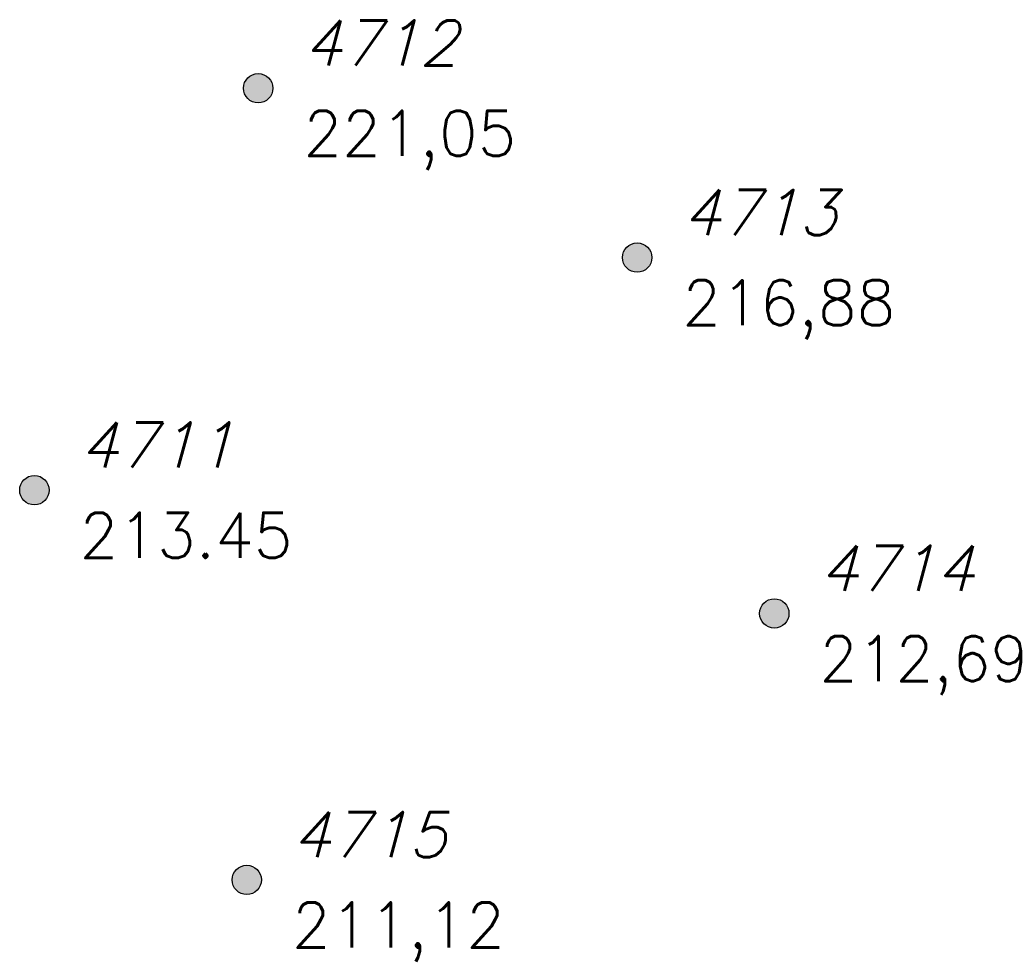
# Model space of a CAD drawing. Header units: metres. Extents: x 107.6 to 151.2, y 186.9 to 228.5.
import ezdxf

# ---------------------------------------------------------------- set-up
doc = ezdxf.new("R2010")
doc.units = ezdxf.units.M
doc.layers.add('B-S', color=3, linetype='Continuous')
doc.layers.add('H-S', color=1, linetype='Continuous')
doc.layers.add('HMap_WipeOut', color=7, linetype='Continuous', true_color=0xffffff)
doc.styles.add('F0', font='TXT8')
doc.styles.add('R0', font='TXT8', dxfattribs={"oblique": 15.0003})

# ---------------------------------------------------------------- blocks, each defined once
blk = doc.blocks.new('HMK13')
at = {"layer": 'HMap_WipeOut'}
h = blk.add_hatch(color=256, dxfattribs=at)
edge = h.paths.add_edge_path()
edge.add_arc((0, 0), 0.65, 0, 360)
h = blk.add_hatch(color=256, dxfattribs=at)
edge = h.paths.add_edge_path()
edge.add_arc((0, 0), 0.65, 0, 360)
h = blk.add_hatch(color=256, dxfattribs=at)
edge = h.paths.add_edge_path()
edge.add_arc((0, 0), 0.65, 0, 360)
h = blk.add_hatch(color=256, dxfattribs=at)
edge = h.paths.add_edge_path()
edge.add_arc((0, 0), 0.65, 0, 360)
h = blk.add_hatch(color=256, dxfattribs=at)
edge = h.paths.add_edge_path()
edge.add_arc((0, 0), 0.65, 0, 360)
h = blk.add_hatch(color=256, dxfattribs=at)
edge = h.paths.add_edge_path()
edge.add_arc((0, 0), 0.65, 0, 360)
at = {"color": 0, "linetype": 'ByBlock', "lineweight": -2}
blk.add_circle((0, 0), 0.65, dxfattribs=at)
at = {"layer": 'B-S', "style": 'R0', "oblique": 15.0003}
blk.add_attdef('BEZ', (2, 1), '', height=2, dxfattribs=at)
at = {"layer": 'H-S', "style": 'F0'}
blk.add_attdef('HOEHE', (2, -3), '', height=2, dxfattribs=at)
at = {"layer": 'H-S', "style": 'F0', "flags": 1}
blk.add_attdef('KGNR', (2, -7), '', height=2, dxfattribs=at)

msp = doc.modelspace()

# ---------------------------------------------------------------- block references
for p, values in [((118.182, 225.467), {'BEZ': '4712', 'HOEHE': '221,05'}), ((134.959, 217.966), {'BEZ': '4713', 'HOEHE': '216,88'}), ((108.274, 207.665), {'BEZ': '4711', 'HOEHE': '213.45'}), ((141.03, 202.206), {'BEZ': '4714', 'HOEHE': '212,69'}), ((117.676, 190.407), {'BEZ': '4715', 'HOEHE': '211,12'})]:
    msp.add_blockref('HMK13', p).add_auto_attribs(values)

doc.saveas('drawing.dxf')
